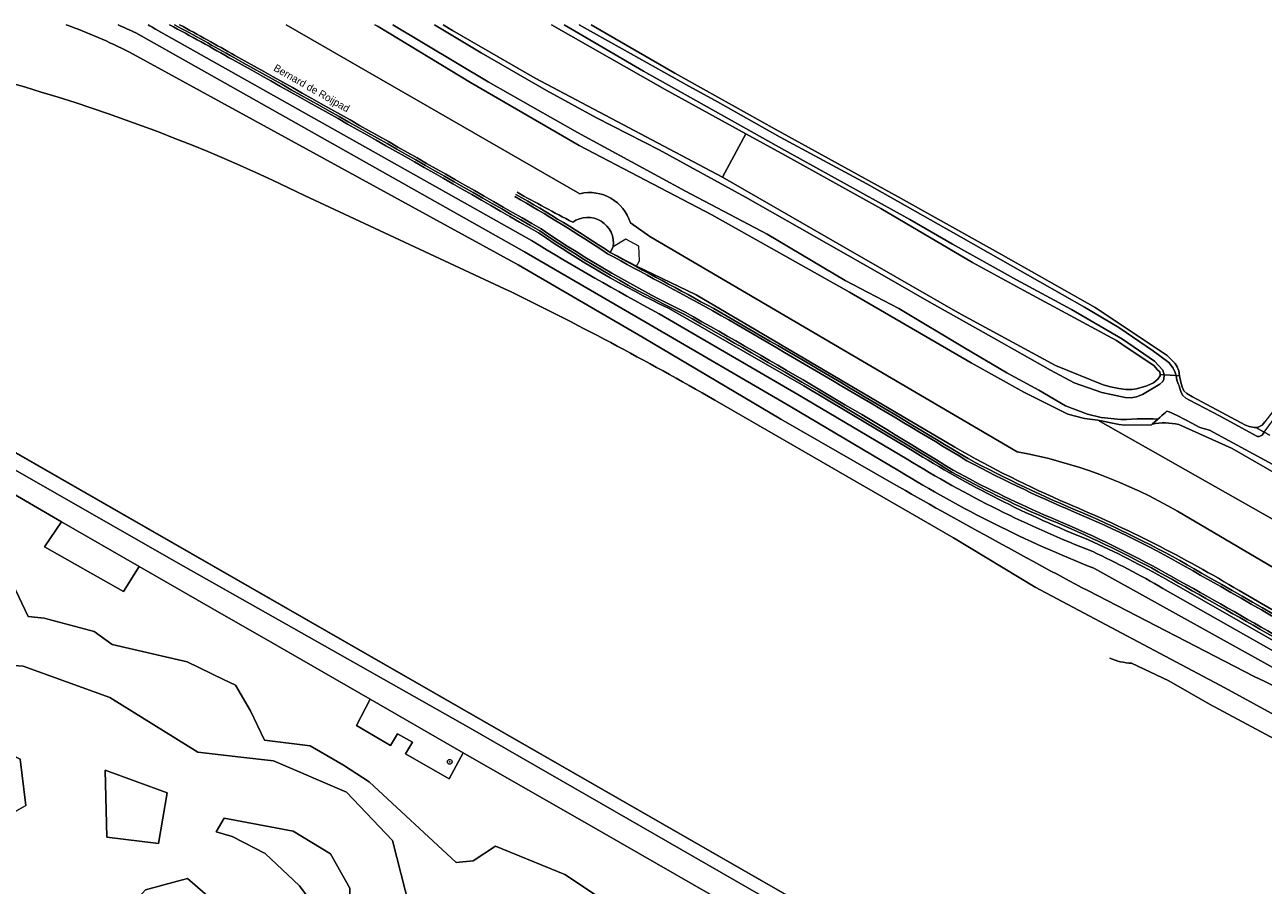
# Model space of a CAD drawing. Header units: metres. Extents: x 151448 to 154749, y 463108 to 465296.
# Tile 155 of 256: x 152524 to 152733, y 465150 to 465295. Entities that reach past the tile are written whole.
import ezdxf
from ezdxf.enums import TextEntityAlignment as Align

# ---------------------------------------------------------------- set-up
doc = ezdxf.new("R2010")
doc.units = ezdxf.units.M
doc.layers.get('0').update_dxf_attribs({"lineweight": 9})
for name, color, linetype, lineweight in [('B-PV-GK-BESCHOEIING-G', 253, 'Continuous', 9), ('B-PV-GR-BEPLANTING_CULTUUR_BOSPLANTSOEN-GV', 253, 'Continuous', 9), ('B-PV-GR-BOOM-S', 253, 'Continuous', 9), ('B-PV-GR-GRAS-GV', 253, 'Continuous', 9), ('B-PV-GR-GROENVOORZIENING-GV', 253, 'Continuous', 9), ('B-PV-GR-HOUTWAL-GV', 253, 'Continuous', 9), ('B-PV-GR-STRUIK-GV', 253, 'Continuous', 9), ('B-PV-GW-TALUD_KRUIN-G', 253, 'Continuous', 9), ('B-PV-IE-TERREINAFSCHEIDING_KUNSTMATIG_HEKWERK-G', 253, 'Continuous', 9), ('B-PV-OG-BEBOUWING_BUNKER-GV', 1, 'Continuous', 9), ('B-PV-OG-TERREIN_BEGROEID-GV', 253, 'Continuous', 9), ('B-PV-OG-TERREIN_OEVER-GV', 253, 'Continuous', 9), ('B-PV-OG-TOPOGRAFIE-T18', 2, 'Continuous', 9), ('B-PV-OG-WATER-GV', 253, 'Continuous', 9), ('B-PV-OG-WATER_SLOOT-GV', 253, 'Continuous', 9), ('B-PV-VH-GESLOTENVERHARDING_ASFALT-GV', 253, 'Continuous', 9), ('B-PV-VH-HALFVERHARDING_GRASBETONSTEEN-GV', 253, 'Continuous', 9), ('B-PV-VH-ONVERHARD_ZAND-GV', 253, 'Continuous', 9)]:
    doc.layers.add(name, color=color, linetype=linetype, lineweight=lineweight)
doc.styles.add('Drong', font='txt', dxfattribs={"height": 1.8})
doc.styles.add('NLCS-ISO', font='txt')

# ---------------------------------------------------------------- blocks, each defined once
blk = doc.blocks.new('SGR-BOOM_GBKN-SO')
at = {"linetype": 'ByBlock', "lineweight": 18}
h = blk.add_hatch(color=0, dxfattribs=at)
h.dxf.hatch_style = 1
edge = h.paths.add_edge_path()
edge.add_arc((0, 0), 0.25, 0, 360)
at = {"color": 0, "linetype": 'ByBlock', "lineweight": 18}
for radius in [2, 0.25]:
    blk.add_circle((0, 0), radius, dxfattribs=at)
at = {"color": 0, "linetype": 'ByBlock', "lineweight": 18, "style": 'NLCS-ISO'}
blk.add_attdef('SOORT', (2.5, 0), '', height=1.5, dxfattribs=at)

msp = doc.modelspace()

# ---------------------------------------------------------------- linework, layer by layer
at = {"layer": 'B-PV-GK-BESCHOEIING-G', "flags": 128}
msp.add_lwpolyline([(152521.653, 465223.078), (152707.014, 465116.752), (152728.813, 465104.4)], dxfattribs=at)
at = {"layer": 'B-PV-GR-BEPLANTING_CULTUUR_BOSPLANTSOEN-GV', "flags": 128}
for points in [[(152543.143, 465203.507), (152530.093, 465211.056), (152527.198, 465206.827), (152540.513, 465199.309)], [(152582.143, 465181.146), (152579.802, 465176.711), (152585.583, 465173.32), (152586.747, 465175.304), (152589.245, 465173.885), (152588.106, 465171.887), (152595.479, 465167.683), (152597.803, 465172.065)]]:
    msp.add_lwpolyline(points, close=True, dxfattribs=at)
at = {"layer": 'B-PV-GR-GRAS-GV'}
for points in [[(152541.511, 465290.248, 0.0312472), (152530.843, 465294.866, 0.0312472)], [(152539.611, 465294.866, -0.0081824), (152542.608, 465293.486)], [(152545.933, 465294.116, 0.0054445), (152544.677, 465294.866, 0.0054445)], [(152480.021, 465293.611, -0.0808497), (152571.079, 465266.079)], [(152617.486, 465266.364, -0.4000075), (152626.023, 465261.451)], [(152630.899, 465246.121, -0.0141731), (152609.324, 465258.495)], [(152604.781, 465250.351, -0.0181115), (152640.288, 465231.532)], [(152704.015, 465206.022, -0.0450538), (152672.681, 465221.616)], [(152691.29, 465222.856, -0.0864098), (152718.279, 465212.826)], [(152671.424, 465219.58, 0.0439312), (152704.183, 465203.22)], [(152703.156, 465199.441, -0.0079601), (152670.393, 465217.452)], [(152715.852, 465199.814, 0.0195761), (152704.015, 465206.022)], [(152743.89, 465177.96, 0.036592), (152731.265, 465184.93)]]:
    msp.add_lwpolyline(points, format="xyb", dxfattribs=at)
at = {"layer": 'B-PV-GR-GRAS-GV', "flags": 128}
for points in [[(152567.936, 465294.866), (152617.486, 465266.364)], [(152928.623, 465109.604), (152917.521, 465115.707), (152902.055, 465124.341), (152891.085, 465130.638), (152890.286, 465128.373), (152888.915, 465125.974), (152886.987, 465124.974), (152851.026, 465145.349), (152704.843, 465228.173), (152702.644, 465228.441), (152699.792, 465229.21), (152692.388, 465232.923), (152683.518, 465237.866), (152662.976, 465249.793), (152639.787, 465262.828), (152617.392, 465274.523), (152599.066, 465285.149), (152583.473, 465294.587), (152582.935, 465294.866)], [(152619.396, 465294.866), (152633.514, 465286.704), (152650.446, 465277.274), (152671.195, 465265.86), (152688.494, 465256.167), (152704.392, 465247.18), (152716.584, 465239.067), (152717.186, 465238.451), (152717.891, 465237.723), (152718.223, 465237.177), (152718.504, 465236.479), (152718.655, 465235.646), (152718.888, 465234.567), (152719.112, 465233.789), (152719.4, 465233.152), (152719.856, 465232.66), (152720.809, 465232.101), (152728.936, 465227.765), (152729.767, 465227.343), (152730.417, 465227.12), (152731.239, 465226.944), (152731.507, 465226.947), (152731.775, 465226.95), (152732.27, 465227.154), (152732.58, 465227.359), (152733.035, 465227.901)], [(152542.608, 465293.486), (152608.162, 465256.581), (152629.362, 465244.288), (152652.927, 465230.53), (152671.424, 465219.58)], [(152609.324, 465258.495), (152545.933, 465294.116)], [(152670.393, 465217.452), (152651.418, 465228.338), (152628.041, 465242.18), (152607.079, 465254.375), (152541.511, 465290.248)], [(152571.079, 465266.079), (152604.781, 465250.351)], [(152626.023, 465261.451), (152629.3, 465259.148), (152691.29, 465222.856)], [(152672.681, 465221.616), (152654.27, 465232.488), (152630.899, 465246.121)], [(152640.288, 465231.532), (152680.548, 465208.365), (152694.304, 465200.01), (152726.27, 465183.056), (152751.719, 465169.131), (152758.627, 465165.105), (152765.326, 465161.114), (152774.802, 465154.916), (152785.134, 465149.168), (152810.762, 465134.569), (152832.549, 465122.351), (152850.577, 465111.188), (152871.813, 465098.991), (152885.572, 465090.433), (152906.859, 465078.162), (152913.334, 465074.593)], [(152718.279, 465212.826), (152789.163, 465171.106)], [(152704.183, 465203.22), (152745.646, 465180.258), (152800.365, 465146.069), (152819.559, 465134.216)], [(152731.265, 465184.93), (152703.156, 465199.441)], [(152799.737, 465150.084), (152746.827, 465182.275), (152715.852, 465199.814)]]:
    msp.add_lwpolyline(points, dxfattribs=at)
msp.add_lwpolyline([(152715.404, 465235.883), (152715.299, 465236.315), (152714.959, 465236.676), (152714.31, 465237.386), (152709.831, 465240.405), (152708.038, 465241.614), (152692.363, 465250.053), (152683.722, 465254.778), (152668.24, 465263.88), (152652.073, 465272.873), (152645.506, 465276.486), (152641.541, 465269.162), (152662.749, 465256.972), (152681.264, 465246.337), (152697.708, 465237.377), (152705.752, 465234.142), (152706.99, 465233.788), (152708.396, 465233.511), (152709.606, 465233.373), (152710.597, 465233.336), (152711.379, 465233.442), (152713.146, 465233.998), (152714.273, 465234.489), (152714.988, 465235.107), (152715.401, 465235.656)], close=True, dxfattribs=at)
at = {"layer": 'B-PV-GR-GROENVOORZIENING-GV', "flags": 128}
for points in [[(152500.779, 465186.323), (152494.949, 465180.566), (152496.789, 465169.757), (152502.621, 465155.633), (152513.052, 465143.027), (152520.476, 465137.022), (152529.205, 465133.405), (152537.13, 465141.22), (152544.249, 465148.946), (152549.661, 465150.424), (152551.315, 465150.875), (152559.316, 465143.957), (152570.18, 465134.709), (152581.222, 465130.603), (152588.412, 465137.299), (152589.446, 465143.427), (152585.909, 465157.315), (152578.127, 465165.458), (152565.807, 465170.719), (152560.3, 465171.36), (152553.078, 465172.201), (152538.197, 465181.437), (152523.613, 465186.718), (152510.934, 465187.61)], [(152518.083, 465159.849), (152515.402, 465160.521), (152510.317, 465166.351), (152506.82, 465173.362), (152508.667, 465176.4), (152514.456, 465175.459), (152523.109, 465170.985), (152524.048, 465163.201)], [(152537.427, 465169.149), (152547.892, 465165.334), (152546.418, 465156.772), (152537.696, 465157.874)], [(152556.159, 465158.738), (152557.495, 465161.075), (152569.171, 465158.876), (152575.43, 465155.046), (152578.688, 465149.279), (152578.608, 465144.745), (152574.745, 465143.528), (152570.212, 465149.667), (152564.434, 465155.102), (152558.861, 465157.968)]]:
    msp.add_lwpolyline(points, close=True, dxfattribs=at)
at = {"layer": 'B-PV-GR-HOUTWAL-GV', "flags": 128}
for points in [[(152594.438, 465294.866), (152596.008, 465293.889), (152609.966, 465285.865), (152628.681, 465275.99), (152641.541, 465269.162), (152645.506, 465276.486), (152631.909, 465283.967), (152615.958, 465293.025), (152612.739, 465294.866)], [(152704.843, 465228.173), (152851.026, 465145.349), (152853.251, 465149.334), (152853.278, 465152.109), (152845, 465156.743), (152832.846, 465163.61), (152808.374, 465177.766), (152788.343, 465188.876), (152766.009, 465201.56), (152747.256, 465212.033), (152727.531, 465223.382), (152718.513, 465227.434)], [(152714.01, 465227.49), (152713.919, 465227.411), (152709.423, 465227.34), (152708.458, 465227.444), (152704.843, 465228.173)]]:
    msp.add_lwpolyline(points, dxfattribs=at)
at = {"layer": 'B-PV-GR-HOUTWAL-GV'}
msp.add_lwpolyline([(152718.513, 465227.434, 0.1123551), (152714.01, 465227.49)], format="xyb", dxfattribs=at)
at = {"layer": 'B-PV-GR-STRUIK-GV', "flags": 128}
for points in [[(152654.315, 465139.707), (152621.327, 465158.665), (152597.803, 465172.065), (152595.479, 465167.683), (152588.106, 465171.887), (152589.245, 465173.885), (152586.747, 465175.304), (152585.583, 465173.32), (152579.802, 465176.711), (152582.143, 465181.146), (152564.621, 465191.175), (152557.86, 465195.044), (152543.143, 465203.507), (152540.513, 465199.309), (152527.198, 465206.827), (152530.093, 465211.056), (152514.471, 465220.096)], [(152518.56, 465207.389), (152524.444, 465195.079), (152527.14, 465194.774), (152535.595, 465192.527), (152538.594, 465190.333), (152551.245, 465187.407), (152557.373, 465184.461), (152559.401, 465183.487), (152561.966, 465179.135), (152564.325, 465174.213), (152572.019, 465173.249), (152577.64, 465170.023), (152581.954, 465167.202), (152596.643, 465153.576), (152599.516, 465153.839), (152603.293, 465156.362), (152614.992, 465151.56), (152626.559, 465143.872)]]:
    msp.add_lwpolyline(points, dxfattribs=at)
at = {"layer": 'B-PV-GW-TALUD_KRUIN-G'}
for points in [[(152542.608, 465293.486, 0.0081824), (152539.611, 465294.866, 0.0081824)], [(152558.914, 465288.997, 0.0070581), (152548.287, 465294.866, 0.0070581)], [(152610.538, 465259.752, 0.0038487), (152558.914, 465288.997)], [(152632.425, 465247.045, -0.0374098), (152610.538, 465259.752)], [(152703.285, 465208.006, -0.0441306), (152673.573, 465223.043)], [(152704.183, 465203.22, -0.0439312), (152671.424, 465219.58)], [(152716.568, 465201.253, 0.0223596), (152703.285, 465208.006)]]:
    msp.add_lwpolyline(points, format="xyb", dxfattribs=at)
at = {"layer": 'B-PV-GW-TALUD_KRUIN-G', "flags": 128}
for points in [[(152671.424, 465219.58), (152652.927, 465230.53), (152629.362, 465244.288), (152608.162, 465256.581), (152542.608, 465293.486)], [(152673.573, 465223.043), (152655.304, 465233.992), (152632.425, 465247.045)], [(152819.559, 465134.216), (152800.365, 465146.069), (152745.646, 465180.258), (152704.183, 465203.22)], [(152747.853, 465183.317), (152716.568, 465201.253)]]:
    msp.add_lwpolyline(points, dxfattribs=at)
at = {"layer": 'B-PV-IE-TERREINAFSCHEIDING_KUNSTMATIG_HEKWERK-G', "flags": 128}
for points in [[(152514.471, 465220.096), (152530.093, 465211.056), (152527.198, 465206.827), (152540.513, 465199.309), (152543.143, 465203.507), (152557.86, 465195.044), (152564.621, 465191.175), (152582.143, 465181.146), (152579.802, 465176.711), (152585.583, 465173.32), (152586.747, 465175.304), (152589.245, 465173.885), (152588.106, 465171.887), (152595.479, 465167.683)], [(152595.479, 465167.683), (152597.803, 465172.065), (152621.327, 465158.665), (152654.315, 465139.707), (152651.854, 465135.556), (152665.024, 465127.493), (152667.458, 465132.236), (152700.606, 465112.942), (152689.843, 465095.53), (152701.416, 465086.314), (152692.725, 465067.907), (152686.96, 465055.46), (152683.15, 465047.234), (152668.061, 465014.905), (152660.646, 464999.13), (152642.281, 464959.46), (152630.837, 464934.608), (152629.514, 464935.227)]]:
    msp.add_lwpolyline(points, dxfattribs=at)
at = {"layer": 'B-PV-OG-BEBOUWING_BUNKER-GV', "flags": 128}
msp.add_lwpolyline([(152623.104, 465257.39), (152622.63, 465256.478), (152627.082, 465254.167), (152627.55, 465255.069), (152627.474, 465257.535), (152625.228, 465258.701)], close=True, dxfattribs=at)
at = {"layer": 'B-PV-OG-TERREIN_BEGROEID-GV'}
for points in [[(152530.843, 465294.866, -0.0312472), (152541.511, 465290.248)], [(152542.608, 465293.486, 0.0081824), (152539.611, 465294.866, 0.0081824)], [(152544.677, 465294.866, -0.0054445), (152545.933, 465294.116)], [(152548.287, 465294.866, -0.0070581), (152558.914, 465288.997)], [(152558.914, 465288.997, 0.0070581), (152548.287, 465294.866, 0.0070581)], [(152559.11, 465289.346, 0.0065983), (152549.135, 465294.866, 0.0065983)], [(152558.914, 465288.997, -0.0038487), (152610.538, 465259.752)], [(152610.538, 465259.752, 0.0038487), (152558.914, 465288.997)], [(152610.767, 465260.103, 0.0035083), (152559.11, 465289.346)], [(152606.704, 465266.262, -0.0157092), (152622.63, 465256.478)], [(152616.289, 465261.56, -0.0044923), (152606.902, 465266.61)], [(152606.902, 465266.61, 0.0044923), (152616.289, 465261.56)], [(152626.023, 465261.451, 0.4000075), (152617.486, 465266.364)], [(152623.104, 465257.39, 0.6684763), (152616.289, 465261.56)], [(152616.289, 465261.56, -0.6684763), (152623.104, 465257.39)], [(152610.538, 465259.752, 0.0374098), (152632.425, 465247.045)], [(152632.425, 465247.045, -0.0374098), (152610.538, 465259.752)], [(152635.05, 465246.051, -0.0352448), (152610.767, 465260.103)], [(152609.324, 465258.495, 0.0141731), (152630.899, 465246.121)], [(152622.63, 465256.478, 0.0018647), (152640.125, 465246.989)], [(152640.125, 465246.989, -0.0052231), (152682.999, 465221.695)], [(152680.269, 465219.412, 0.009627), (152635.05, 465246.051)], [(152672.681, 465221.616, 0.0450538), (152704.015, 465206.022)], [(152673.573, 465223.043, 0.0441306), (152703.285, 465208.006)], [(152703.285, 465208.006, -0.0441306), (152673.573, 465223.043)], [(152680.749, 465223.625, 0.0275573), (152699.742, 465214.11)], [(152699.742, 465214.11, -0.0275573), (152680.749, 465223.625)], [(152682.999, 465221.695, 0.0241446), (152702.298, 465212.539)], [(152718.279, 465212.826, 0.0864098), (152691.29, 465222.856)], [(152704.183, 465203.22, -0.0439312), (152671.424, 465219.58)], [(152670.393, 465217.452, 0.0079601), (152703.156, 465199.441)], [(152695.726, 465211.81, -0.0215759), (152680.269, 465219.412)], [(152699.742, 465214.11, -0.0368166), (152728.698, 465199.446)], [(152728.698, 465199.446, 0.0368166), (152699.742, 465214.11)], [(152713.898, 465203.26, 0.0252144), (152695.726, 465211.81)], [(152702.298, 465212.539, -0.031433), (152722.349, 465202.407)], [(152703.285, 465208.006, -0.0223596), (152716.568, 465201.253)], [(152716.568, 465201.253, 0.0223596), (152703.285, 465208.006)], [(152704.015, 465206.022, -0.0195761), (152715.852, 465199.814)], [(152750.362, 465182.31, 0.008223), (152713.898, 465203.26)], [(152722.349, 465202.407, -0.0093353), (152776.812, 465170.241)], [(152731.265, 465184.93, -0.036592), (152743.89, 465177.96)]]:
    msp.add_lwpolyline(points, format="xyb", dxfattribs=at)
at = {"layer": 'B-PV-OG-TERREIN_BEGROEID-GV', "flags": 128}
for points in [[(152617.486, 465266.364), (152567.936, 465294.866)], [(152671.424, 465219.58), (152652.927, 465230.53), (152629.362, 465244.288), (152608.162, 465256.581), (152542.608, 465293.486)], [(152545.933, 465294.116), (152609.324, 465258.495)], [(152541.511, 465290.248), (152607.079, 465254.375), (152628.041, 465242.18), (152651.418, 465228.338), (152670.393, 465217.452)], [(152691.29, 465222.856), (152629.3, 465259.148), (152626.023, 465261.451)], [(152622.63, 465256.478), (152623.104, 465257.39)], [(152623.104, 465257.39), (152622.63, 465256.478), (152627.082, 465254.167), (152637.118, 465249.294), (152680.749, 465223.625)], [(152680.749, 465223.625), (152637.118, 465249.294), (152627.082, 465254.167), (152622.63, 465256.478)], [(152632.425, 465247.045), (152655.304, 465233.992), (152673.573, 465223.043)], [(152673.573, 465223.043), (152655.304, 465233.992), (152632.425, 465247.045)], [(152630.899, 465246.121), (152654.27, 465232.488), (152672.681, 465221.616)], [(152789.163, 465171.106), (152718.279, 465212.826)], [(152581.954, 465167.202), (152577.64, 465170.023), (152572.019, 465173.249), (152564.325, 465174.213), (152561.966, 465179.135), (152559.401, 465183.487), (152557.373, 465184.461), (152551.245, 465187.407), (152538.594, 465190.333), (152535.595, 465192.527), (152527.14, 465194.774), (152524.444, 465195.079), (152518.56, 465207.389)], [(152819.559, 465134.216), (152800.365, 465146.069), (152745.646, 465180.258), (152704.183, 465203.22)], [(152716.568, 465201.253), (152747.853, 465183.317)], [(152747.853, 465183.317), (152716.568, 465201.253)], [(152703.156, 465199.441), (152731.265, 465184.93)], [(152715.852, 465199.814), (152746.827, 465182.275), (152799.737, 465150.084)], [(152728.698, 465199.446), (152757.615, 465182.627), (152786.365, 465165.211)], [(152786.365, 465165.211), (152757.615, 465182.627), (152728.698, 465199.446)], [(152626.559, 465143.872), (152614.992, 465151.56), (152603.293, 465156.362), (152599.516, 465153.839), (152596.643, 465153.576), (152581.954, 465167.202)]]:
    msp.add_lwpolyline(points, dxfattribs=at)
for points in [[(152500.779, 465186.323), (152510.934, 465187.61), (152523.613, 465186.718), (152538.197, 465181.437), (152553.078, 465172.201), (152560.3, 465171.36), (152565.807, 465170.719), (152578.127, 465165.458), (152585.909, 465157.315), (152589.446, 465143.427), (152588.412, 465137.299), (152581.222, 465130.603), (152570.18, 465134.709), (152559.316, 465143.957), (152551.315, 465150.875), (152549.661, 465150.424), (152544.249, 465148.946), (152537.13, 465141.22), (152529.205, 465133.405), (152520.476, 465137.022), (152513.052, 465143.027), (152502.621, 465155.633), (152496.789, 465169.757), (152494.949, 465180.566)], [(152518.083, 465159.849), (152524.048, 465163.201), (152523.109, 465170.985), (152514.456, 465175.459), (152508.667, 465176.4), (152506.82, 465173.362), (152510.317, 465166.351), (152515.402, 465160.521)], [(152537.427, 465169.149), (152537.696, 465157.874), (152546.418, 465156.772), (152547.892, 465165.334)], [(152556.159, 465158.738), (152558.861, 465157.968), (152564.434, 465155.102), (152570.212, 465149.667), (152574.745, 465143.528), (152578.608, 465144.745), (152578.688, 465149.279), (152575.43, 465155.046), (152569.171, 465158.876), (152557.495, 465161.075)]]:
    msp.add_lwpolyline(points, close=True, dxfattribs=at)
at = {"layer": 'B-PV-OG-TERREIN_OEVER-GV', "flags": 128}
for points in [[(152582.935, 465294.866), (152583.473, 465294.587), (152599.066, 465285.149), (152617.392, 465274.523), (152639.787, 465262.828), (152662.976, 465249.793), (152683.518, 465237.866), (152692.388, 465232.923), (152699.792, 465229.21), (152702.644, 465228.441), (152704.843, 465228.173), (152708.458, 465227.444), (152709.423, 465227.34), (152713.919, 465227.411), (152714.01, 465227.49), (152714.476, 465227.898), (152714.911, 465228.281), (152715.011, 465228.37), (152714.225, 465228.421), (152713.482, 465228.434), (152712.391, 465228.423), (152711.503, 465228.4), (152710.552, 465228.344), (152709.707, 465228.296), (152708.751, 465228.273), (152705.425, 465228.607), (152703.13, 465229.175), (152699.44, 465230.584), (152694.93, 465233.263), (152689.516, 465236.145), (152682.385, 465240.395), (152671.286, 465247.022), (152662.264, 465251.728), (152649.114, 465259.557), (152635.335, 465266.785), (152617.084, 465276.692), (152602.026, 465285.219), (152585.978, 465294.866)], [(152592.983, 465294.866), (152600.834, 465290.147), (152611.853, 465283.801), (152620.326, 465279.19), (152630.9, 465273.772), (152645.449, 465265.795), (152654.556, 465260.616), (152668.078, 465252.894), (152676.43, 465248.167), (152687.344, 465242.025), (152696.909, 465236.597), (152700.897, 465234.497), (152705.525, 465232.859), (152709.467, 465231.982), (152710.485, 465231.956), (152711.375, 465232.124), (152712.384, 465232.498), (152715.336, 465234.272), (152715.812, 465234.715), (152715.99, 465235.076), (152716.044, 465235.836), (152715.404, 465235.883), (152715.401, 465235.656), (152714.988, 465235.107), (152714.273, 465234.489), (152713.146, 465233.998), (152711.379, 465233.442), (152710.597, 465233.336), (152709.606, 465233.373), (152708.396, 465233.511), (152706.99, 465233.788), (152705.752, 465234.142), (152697.708, 465237.377), (152681.264, 465246.337), (152662.749, 465256.972), (152641.541, 465269.162), (152628.681, 465275.99), (152609.966, 465285.865), (152596.008, 465293.889), (152594.438, 465294.866)], [(152612.739, 465294.866), (152615.958, 465293.025), (152631.909, 465283.967), (152645.506, 465276.486), (152652.073, 465272.873), (152668.24, 465263.88), (152683.722, 465254.778), (152692.363, 465250.053), (152708.038, 465241.614), (152709.831, 465240.405), (152714.31, 465237.386), (152714.959, 465236.676), (152715.299, 465236.315), (152715.404, 465235.883), (152716.044, 465235.836), (152715.832, 465236.637), (152714.437, 465238.138), (152709.012, 465241.867), (152700.425, 465246.867), (152691.131, 465251.832), (152680.353, 465257.892), (152673.162, 465262.009), (152652.006, 465273.702), (152628.228, 465287.052), (152614.861, 465294.866)], [(152617.407, 465294.866), (152624.615, 465290.789), (152635.892, 465284.507), (152640.321, 465282.12), (152651.315, 465275.901), (152665.89, 465268.048), (152681.815, 465259.064), (152695.102, 465251.494), (152702.641, 465247.254), (152708.389, 465243.83), (152714.231, 465239.809), (152716.839, 465237.893), (152717.592, 465236.951), (152717.938, 465236.228), (152718.056, 465235.69), (152718.655, 465235.646), (152718.504, 465236.479), (152718.223, 465237.177), (152717.891, 465237.723), (152717.186, 465238.451), (152716.584, 465239.067), (152704.392, 465247.18), (152688.494, 465256.167), (152671.195, 465265.86), (152650.446, 465277.274), (152633.514, 465286.704), (152619.396, 465294.866)], [(152784.158, 465294.866), (152761.043, 465264.706), (152745.32, 465243.773), (152733.035, 465227.901), (152732.58, 465227.359), (152732.27, 465227.154), (152731.775, 465226.95), (152731.507, 465226.947), (152732.949, 465226.146), (152739.352, 465234.871), (152754.125, 465254.147), (152768.103, 465272.795), (152784.058, 465293.76)], [(152604.781, 465250.351), (152571.079, 465266.079)], [(152718.056, 465235.69), (152718.222, 465234.93), (152718.423, 465234.299), (152718.569, 465233.974), (152718.744, 465233.33), (152718.898, 465232.826), (152719.225, 465232.35), (152719.736, 465231.914), (152720.306, 465231.55), (152725.528, 465228.859), (152731.548, 465225.523)], [(152732.585, 465225.65), (152732.949, 465226.146), (152731.507, 465226.947), (152731.239, 465226.944), (152730.417, 465227.12), (152729.767, 465227.343), (152728.936, 465227.765), (152720.809, 465232.101), (152719.856, 465232.66), (152719.4, 465233.152), (152719.112, 465233.789), (152718.888, 465234.567), (152718.655, 465235.646), (152718.056, 465235.69)], [(152913.334, 465074.593), (152906.859, 465078.162), (152885.572, 465090.433), (152871.813, 465098.991), (152850.577, 465111.188), (152832.549, 465122.351), (152810.762, 465134.569), (152785.134, 465149.168), (152774.802, 465154.916), (152765.326, 465161.114), (152758.627, 465165.105), (152751.719, 465169.131), (152726.27, 465183.056), (152694.304, 465200.01), (152680.548, 465208.365), (152640.288, 465231.532)], [(152715.011, 465228.37), (152714.911, 465228.281), (152714.476, 465227.898), (152714.01, 465227.49)], [(152734.413, 465220.716), (152723.725, 465226.518), (152722.474, 465226.856), (152721.951, 465227.023), (152720.814, 465227.643), (152718.245, 465228.981), (152716.905, 465229.587), (152716.503, 465229.679), (152716.463, 465229.659), (152716.277, 465229.496), (152715.997, 465229.248), (152715.674, 465228.96), (152715.311, 465228.636), (152715.011, 465228.37)], [(152718.513, 465227.434), (152727.531, 465223.382), (152747.256, 465212.033), (152766.009, 465201.56), (152788.343, 465188.876), (152808.374, 465177.766), (152832.846, 465163.61), (152845, 465156.743), (152853.278, 465152.109), (152860.736, 465147.935), (152879.957, 465137.026), (152891.085, 465130.638), (152902.055, 465124.341), (152917.521, 465115.707), (152928.623, 465109.604)], [(152710.566, 465187.186), (152716.855, 465184.22), (152723.724, 465180.279), (152734.699, 465174.38)]]:
    msp.add_lwpolyline(points, dxfattribs=at)
at = {"layer": 'B-PV-OG-TERREIN_OEVER-GV'}
for points in [[(152571.079, 465266.079, 0.0808497), (152480.021, 465293.611)], [(152640.288, 465231.532, 0.0181115), (152604.781, 465250.351)], [(152714.01, 465227.49, -0.1123551), (152718.513, 465227.434)], [(152731.548, 465225.523, 0.2608472), (152732.585, 465225.65)], [(152706.91, 465188.037, 0.0945887), (152710.566, 465187.186)]]:
    msp.add_lwpolyline(points, format="xyb", dxfattribs=at)
at = {"layer": 'B-PV-OG-TERREIN_OEVER-GV', "flags": 128}
msp.add_lwpolyline([(152519.604, 465224.253), (152518.335, 465222.007), (152549.334, 465204.309), (152584.362, 465184.505), (152598.606, 465176.451), (152645.823, 465149.331), (152656.286, 465143.29), (152705.789, 465114.71), (152707.014, 465116.752), (152728.813, 465104.4), (152707.028, 465116.769), (152620.476, 465166.405)], close=True, dxfattribs=at)
at = {"layer": 'B-PV-OG-WATER-GV', "flags": 128}
for points in [[(152519.604, 465224.253), (152620.476, 465166.405), (152707.028, 465116.769), (152728.813, 465104.4), (152729.221, 465104.168), (152770.051, 465080.625), (152772.662, 465079.113), (152806.318, 465059.841), (152810.586, 465057.397), (152866.464, 465025.446), (152871.723, 465022.439), (152893.86, 465009.938), (152910.569, 465000), (152910.694, 464999.928), (152952.026, 464976.239), (152999.949, 464948.873)], [(152734.699, 465174.38), (152723.724, 465180.279), (152716.855, 465184.22), (152710.566, 465187.186)]]:
    msp.add_lwpolyline(points, dxfattribs=at)
at = {"layer": 'B-PV-OG-WATER-GV'}
msp.add_lwpolyline([(152710.566, 465187.186, -0.0945887), (152706.91, 465188.037)], format="xyb", dxfattribs=at)
at = {"layer": 'B-PV-OG-WATER_SLOOT-GV', "flags": 128}
for points in [[(152585.978, 465294.866), (152602.026, 465285.219), (152617.084, 465276.692), (152635.335, 465266.785), (152649.114, 465259.557), (152662.264, 465251.728), (152671.286, 465247.022), (152682.385, 465240.395), (152689.516, 465236.145), (152694.93, 465233.263), (152699.44, 465230.584), (152703.13, 465229.175), (152705.425, 465228.607), (152708.751, 465228.273), (152709.707, 465228.296), (152710.552, 465228.344), (152711.503, 465228.4), (152712.391, 465228.423), (152713.482, 465228.434), (152714.225, 465228.421), (152715.011, 465228.37), (152715.311, 465228.636), (152715.674, 465228.96), (152715.997, 465229.248), (152716.277, 465229.496), (152716.463, 465229.659), (152716.503, 465229.679), (152716.905, 465229.587), (152718.245, 465228.981), (152720.814, 465227.643), (152721.951, 465227.023), (152722.474, 465226.856), (152723.725, 465226.518), (152734.413, 465220.716)], [(152716.044, 465235.836), (152715.99, 465235.076), (152715.812, 465234.715), (152715.336, 465234.272), (152712.384, 465232.498), (152711.375, 465232.124), (152710.485, 465231.956), (152709.467, 465231.982), (152705.525, 465232.859), (152700.897, 465234.497), (152696.909, 465236.597), (152687.344, 465242.025), (152676.43, 465248.167), (152668.078, 465252.894), (152654.556, 465260.616), (152645.449, 465265.795), (152630.9, 465273.772), (152620.326, 465279.19), (152611.853, 465283.801), (152600.834, 465290.147), (152592.983, 465294.866)], [(152614.861, 465294.866), (152628.228, 465287.052), (152652.006, 465273.702), (152673.162, 465262.009), (152680.353, 465257.892), (152691.131, 465251.832), (152700.425, 465246.867), (152709.012, 465241.867), (152714.437, 465238.138), (152715.832, 465236.637), (152716.044, 465235.836), (152718.056, 465235.69), (152717.938, 465236.228), (152717.592, 465236.951), (152716.839, 465237.893), (152714.231, 465239.809), (152708.389, 465243.83), (152702.641, 465247.254), (152695.102, 465251.494), (152681.815, 465259.064), (152665.89, 465268.048), (152651.315, 465275.901), (152640.321, 465282.12), (152635.892, 465284.507), (152624.615, 465290.789), (152617.407, 465294.866)], [(152731.548, 465225.523), (152725.528, 465228.859), (152720.306, 465231.55), (152719.736, 465231.914), (152719.225, 465232.35), (152718.898, 465232.826), (152718.744, 465233.33), (152718.569, 465233.974), (152718.423, 465234.299), (152718.222, 465234.93), (152718.056, 465235.69), (152716.044, 465235.836)], [(152733.904, 465225.616), (152732.949, 465226.146), (152732.585, 465225.65)]]:
    msp.add_lwpolyline(points, dxfattribs=at)
at = {"layer": 'B-PV-OG-WATER_SLOOT-GV'}
msp.add_lwpolyline([(152732.585, 465225.65, -0.2608472), (152731.548, 465225.523)], format="xyb", dxfattribs=at)
at = {"layer": 'B-PV-VH-GESLOTENVERHARDING_ASFALT-GV'}
for points in [[(152549.981, 465294.866, -0.0062131), (152559.306, 465289.694)], [(152559.306, 465289.694, -0.0035586), (152610.992, 465260.434)], [(152622.182, 465256.259, 0.0170299), (152606.506, 465265.915)], [(152610.992, 465260.434, 0.0352888), (152635.236, 465246.405)], [(152639.931, 465246.64, -0.0015299), (152622.182, 465256.259)], [(152682.801, 465221.347, 0.0051858), (152639.931, 465246.64)], [(152635.236, 465246.405, -0.0096142), (152680.47, 465219.758)], [(152680.47, 465219.758, 0.0215332), (152695.883, 465212.178)], [(152702.142, 465212.171, -0.0241766), (152682.801, 465221.347)], [(152695.883, 465212.178, -0.0251673), (152714.089, 465203.612)], [(152722.149, 465202.061, 0.0313821), (152702.142, 465212.171)], [(152714.089, 465203.612, -0.0082108), (152750.568, 465182.653)], [(152776.61, 465169.895, 0.0093355), (152722.149, 465202.061)]]:
    msp.add_lwpolyline(points, format="xyb", dxfattribs=at)
at = {"layer": 'B-PV-VH-HALFVERHARDING_GRASBETONSTEEN-GV'}
for points in [[(152549.135, 465294.866, -0.0065983), (152559.11, 465289.346)], [(152559.306, 465289.694, 0.0062131), (152549.981, 465294.866, 0.0062131)], [(152559.11, 465289.346, -0.0035083), (152610.767, 465260.103)], [(152610.992, 465260.434, 0.0035586), (152559.306, 465289.694)], [(152606.506, 465265.915, -0.0170299), (152622.182, 465256.259)], [(152622.63, 465256.478, 0.0157092), (152606.704, 465266.262)], [(152610.767, 465260.103, 0.0352448), (152635.05, 465246.051)], [(152635.236, 465246.405, -0.0352888), (152610.992, 465260.434)], [(152622.182, 465256.259, 0.0015299), (152639.931, 465246.64)], [(152640.125, 465246.989, -0.0018647), (152622.63, 465256.478)], [(152639.931, 465246.64, -0.0051858), (152682.801, 465221.347)], [(152682.999, 465221.695, 0.0052231), (152640.125, 465246.989)], [(152635.05, 465246.051, -0.009627), (152680.269, 465219.412)], [(152680.47, 465219.758, 0.0096142), (152635.236, 465246.405)], [(152702.298, 465212.539, -0.0241446), (152682.999, 465221.695)], [(152695.883, 465212.178, -0.0215332), (152680.47, 465219.758)], [(152682.801, 465221.347, 0.0241766), (152702.142, 465212.171)], [(152680.269, 465219.412, 0.0215759), (152695.726, 465211.81)], [(152695.726, 465211.81, -0.0252144), (152713.898, 465203.26)], [(152714.089, 465203.612, 0.0251673), (152695.883, 465212.178)], [(152702.142, 465212.171, -0.0313821), (152722.149, 465202.061)], [(152722.349, 465202.407, 0.031433), (152702.298, 465212.539)], [(152713.898, 465203.26, -0.008223), (152750.362, 465182.31)], [(152750.568, 465182.653, 0.0082108), (152714.089, 465203.612)], [(152722.149, 465202.061, -0.0093355), (152776.61, 465169.895)], [(152776.812, 465170.241, 0.0093353), (152722.349, 465202.407)]]:
    msp.add_lwpolyline(points, format="xyb", dxfattribs=at)
at = {"layer": 'B-PV-VH-ONVERHARD_ZAND-GV', "flags": 128}
msp.add_lwpolyline([(152514.471, 465220.096), (152530.093, 465211.056), (152543.143, 465203.507), (152557.86, 465195.044), (152564.621, 465191.175), (152582.143, 465181.146), (152597.803, 465172.065), (152621.327, 465158.665), (152654.315, 465139.707), (152667.458, 465132.236), (152700.606, 465112.942), (152703.908, 465111.565), (152705.789, 465114.71), (152656.286, 465143.29), (152645.823, 465149.331), (152598.606, 465176.451), (152584.362, 465184.505), (152549.334, 465204.309), (152518.335, 465222.007)], dxfattribs=at)

# ---------------------------------------------------------------- block references
at = {"layer": 'B-PV-GR-BOOM-S', "xscale": 0.2, "yscale": 0.2, "zscale": 0.2}
msp.add_blockref('SGR-BOOM_GBKN-SO', (152595.55, 465170.56), dxfattribs=at)

# ---------------------------------------------------------------- texts
at = {"layer": 'B-PV-OG-TOPOGRAFIE-T18', "style": 'Drong'}
msp.add_text('Bernard de Roijpad', height=1.25, rotation=330.2, dxfattribs=at).set_placement((152572.195, 465284.046), align=Align.MIDDLE)

doc.saveas('drawing.dxf')
